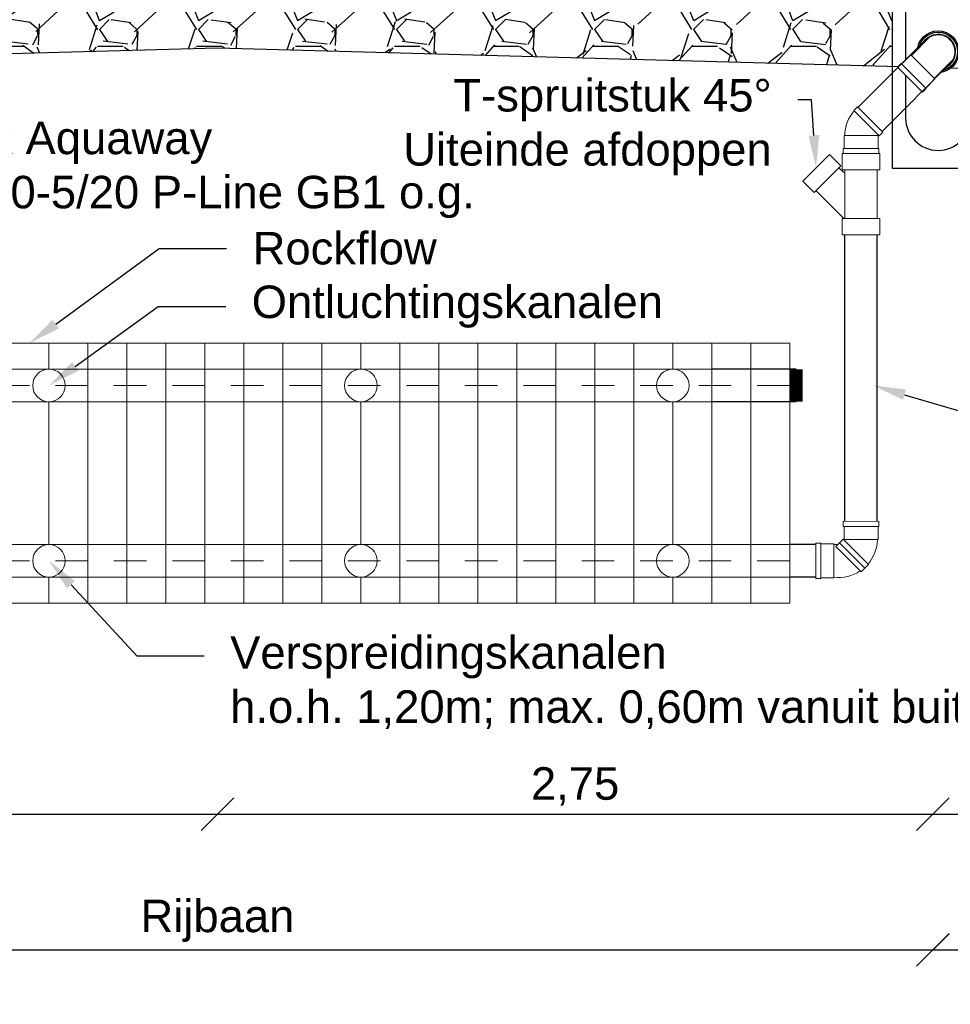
# Model space of a CAD drawing. Header units: metres. Extents: x 8 to 122, y -18 to 26.
# Tile 23 of 54: x 18.12 to 21.7, y 7.35 to 11.14. Entities that reach past the tile are written whole.
import ezdxf
from ezdxf import colors
from ezdxf.entities.mleader import LeaderData, LeaderLine
from ezdxf.math import Vec2, Vec3

# ---------------------------------------------------------------- set-up
doc = ezdxf.new("R2010")
doc.units = ezdxf.units.M
doc.set_wipeout_variables(frame=1)
doc.header["$PDMODE"] = 1
doc.linetypes.add('DASHED2', pattern=[0.375, 0.25, -0.125])
doc.layers.add('N-WA-RI-ROCKFLOW-G', color=10, linetype='Continuous', lineweight=9)
doc.layers.add('X-XX-AL-AANKLEDING-T25', color=7, linetype='Continuous', lineweight=25)
doc.layers.add('N-WE-AL-DETAIL-G', color=7, linetype='Continuous')
doc.layers.add('X-XX-AL-DETAIL-G', color=7, linetype='Continuous')
doc.styles.add('NLCS_ISO', font='arial.ttf')
doc.styles.get("Standard").update_dxf_attribs({"font": 'arial.ttf'})
doc.dimstyles.new('NLCS_1-50', dxfattribs={"dimscale": 0.05, "dimtxt": 2.5, "dimasz": 2.5, "dimexe": 1.25, "dimexo": 0.625, "dimtad": 1, "dimtxsty": 'Standard', "dimblk": 'OBLIQUE', "dimcen": 0, "dimse1": 1, "dimse2": 1, "dimadec": 0, "dimazin": 0, "dimtfac": 1, "dimtmove": 0, "dimatfit": 3, "dimfxl": 1, "dimarcsym": 0})

# ---------------------------------------------------------------- blocks, each defined once
blk = doc.blocks.new('Rockflow_dwp_doorsnede')
at = {"color": 0}
for points in [[(0.15, -0.8999999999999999, -0.9999999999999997), (0.15, -0.7749999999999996), (0.15, -0.2250000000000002, -0.9999999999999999), (0.15, -0.1000000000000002), (0.15, -1.110223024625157e-16), (0, 0), (0, -1), (0.15, -1)], [(0.15, -0.8999999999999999, 0.9999999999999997), (0.15, -0.7749999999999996), (0.15, -0.2250000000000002, 0.9999999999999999), (0.15, -0.1000000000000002), (0.15, -1.110223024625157e-16), (0.3, 0), (0.3, -1), (0.15, -1)]]:
    blk.add_lwpolyline(points, format="xyb", close=True, dxfattribs=at)
blk = doc.blocks.new('hulpstuk 2x45 gr')
blk.add_wipeout([(-0.1578248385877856, 0.13589002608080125), (-0.020824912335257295, 0.13603213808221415), (-0.020804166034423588, 0.11603214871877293), (-0.023804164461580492, 0.11602903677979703), (-0.023752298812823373, 0.06602906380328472), (-0.02675229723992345, 0.06602595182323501), (-0.027347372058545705, 0.051881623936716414), (-0.006112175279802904, 0.03069043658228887), (-0.008836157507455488, 0.02796079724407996), (-0.007540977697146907, 0.027006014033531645), (0.04245888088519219, 0.027124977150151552), (0.042451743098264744, 0.030124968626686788), (0.062451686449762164, 0.03017255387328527), (0.06277764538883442, -0.1068270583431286), (0.04277770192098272, -0.10687464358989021), (0.04277056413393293, -0.1038746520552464), (-0.007229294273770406, -0.10399361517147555), (-0.007338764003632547, -0.10146390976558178), (-0.02320287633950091, -0.1006235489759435), (-0.04276063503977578, -0.0962664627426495), (-0.06866145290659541, -0.08715618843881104), (-0.09006927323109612, -0.07514119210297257), (-0.10163510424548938, -0.06503087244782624), (-0.10288526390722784, -0.06628362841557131), (-0.13119885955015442, -0.038028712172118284), (-0.12818590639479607, -0.035009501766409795), (-0.13186808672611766, -0.029220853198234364), (-0.14000670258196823, -0.014102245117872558), (-0.14639455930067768, 0.0028068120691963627), (-0.15167941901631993, 0.022474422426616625), (-0.15337714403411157, 0.04388968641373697), (-0.15316421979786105, 0.058989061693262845), (-0.15251662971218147, 0.06584718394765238), (-0.15475217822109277, 0.06584486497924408), (-0.15480409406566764, 0.11589314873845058), (-0.15780409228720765, 0.11589003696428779)])
at = {"color": 0, "lineweight": 9, "flags": 128}
for points in [[(-0.02080416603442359, 0.116032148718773), (-0.1578040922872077, 0.1158900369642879), (-0.1578248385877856, 0.1358900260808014), (-0.0208249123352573, 0.1360321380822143), (-0.02080416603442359, 0.116032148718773), (-0.0208249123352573, 0.1360321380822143)], [(-0.02380416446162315, 0.1160290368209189), (-0.02375229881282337, 0.06602906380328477), (-0.1547522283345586, 0.06589317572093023), (-0.1548040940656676, 0.1158931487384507)], [(-0.0202689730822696, 0.0448178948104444), (-0.1170420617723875, -0.05215617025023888), (-0.1311988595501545, -0.03802871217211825), (-0.03442577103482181, 0.0589453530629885), (-0.0202689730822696, 0.0448178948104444), (-0.03442577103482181, 0.0589453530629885)], [(-0.006112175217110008, 0.03069043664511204), (-0.1028852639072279, -0.06628362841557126), (-0.1170420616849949, -0.05215617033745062), (-0.02026897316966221, 0.04481789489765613), (-0.006112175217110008, 0.03069043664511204), (-0.02026897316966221, 0.04481789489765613)], [(-0.02675229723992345, 0.06602595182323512), (-0.02673699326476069, 0.05127251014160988)], [(-0.008836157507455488, 0.02796079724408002), (-0.0075409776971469, 0.02700601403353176)], [(0.04277056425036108, -0.1038746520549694), (-0.007229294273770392, -0.1039936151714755), (-0.0075409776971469, 0.02700601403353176), (0.04245888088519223, 0.02712497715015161)], [(0.04277770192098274, -0.1068746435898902), (0.04245174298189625, 0.03012496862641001), (0.06245168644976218, 0.03017255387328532), (0.06277764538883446, -0.1068270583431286), (0.04277770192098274, -0.1068746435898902), (0.06277764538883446, -0.1068270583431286)]]:
    blk.add_lwpolyline(points, dxfattribs=at)
at = {"color": 0, "lineweight": 9}
for start, end in [(173.3180949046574, 213.8077491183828), (229.1711299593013, 268.5790506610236)]:
    blk.add_arc((-0.00362124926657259, 0.04840366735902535), 0.149913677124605, start, end, dxfattribs=at)
blk = doc.blocks.new('Combikolk_dwp')
at = {"color": 0}
blk.add_lwpolyline([(-0.2844364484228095, -0.9000000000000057), (-0.2844364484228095, -0.04999999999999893), (-0.1344364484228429, -0.04999999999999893), (0.01556355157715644, 0), (0.06556355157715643, 0), (0.06556355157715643, -0.9000000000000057)], close=True, dxfattribs=at)
blk.add_lwpolyline([(-0.2344364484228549, -0.09689361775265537), (-0.2344364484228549, -0.7049999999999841, 0.9999999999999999), (0.01556355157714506, -0.7049999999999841), (0.01556355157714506, -0.02393887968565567), (0.008949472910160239, -0.02393887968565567), (-0.09943644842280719, -0.06252735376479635), (-0.09943644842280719, -0.09689361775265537)], format="xyb", close=True, dxfattribs=at)
for radius in [0.08, 0.075]:
    blk.add_circle((-0.1094364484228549, -0.4499999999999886), radius, dxfattribs=at)
blk = doc.blocks.new('_Oblique')
at = {"color": 0, "linetype": 'ByBlock', "lineweight": -2}
blk.add_line((-0.5, -0.5), (0.5, 0.5), dxfattribs=at)
blk = doc.blocks.new('*D78')
at = {"layer": 'Defpoints', "color": 0, "transparency": 16777216}
for p in [(16.13004397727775, 11.39766483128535), (21.63366276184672, 11.39814325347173), (21.63366276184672, 7.557446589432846)]:
    blk.add_point(p, dxfattribs=at)
at = {"layer": 'N-WE-AL-DETAIL-G', "color": 0, "lineweight": -2, "transparency": 16777216}
blk.add_line((16.13004397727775, 7.557446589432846), (21.63366276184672, 7.557446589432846), dxfattribs=at)
at = {"layer": 'N-WE-AL-DETAIL-G', "color": 0, "lineweight": -2, "transparency": 16777216, "xscale": 0.125, "yscale": 0.125, "zscale": 0.125, "rotation": 180}
blk.add_blockref('_Oblique', (16.13004397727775, 7.557446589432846), dxfattribs=at)
at = {"layer": 'N-WE-AL-DETAIL-G', "color": 0, "lineweight": -2, "transparency": 16777216, "xscale": 0.125, "yscale": 0.125, "zscale": 0.125}
blk.add_blockref('_Oblique', (21.63366276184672, 7.557446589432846), dxfattribs=at)
at = {"layer": 'N-WE-AL-DETAIL-G', "color": 0, "transparency": 16777216, "insert": (18.88185336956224, 7.669571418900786), "char_height": 0.125, "attachment_point": 5}
blk.add_mtext('Rijbaan', dxfattribs=at)
blk = doc.blocks.new('*D62')
at = {"layer": 'Defpoints', "color": 0, "transparency": 16777216}
for p in [(24.13449170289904, 11.50831054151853), (21.63366276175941, 11.40359397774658), (24.13449170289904, 7.557925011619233)]:
    blk.add_point(p, dxfattribs=at)
at = {"layer": 'N-WE-AL-DETAIL-G', "color": 0, "lineweight": -2, "transparency": 16777216}
blk.add_line((21.63366276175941, 7.557925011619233), (24.13449170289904, 7.557925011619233), dxfattribs=at)
at = {"layer": 'N-WE-AL-DETAIL-G', "color": 0, "lineweight": -2, "transparency": 16777216, "xscale": 0.125, "yscale": 0.125, "zscale": 0.125, "rotation": 180}
blk.add_blockref('_Oblique', (21.63366276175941, 7.557925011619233), dxfattribs=at)
at = {"layer": 'N-WE-AL-DETAIL-G', "color": 0, "lineweight": -2, "transparency": 16777216, "xscale": 0.125, "yscale": 0.125, "zscale": 0.125}
blk.add_blockref('_Oblique', (24.13449170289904, 7.557925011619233), dxfattribs=at)
at = {"layer": 'N-WE-AL-DETAIL-G', "color": 0, "transparency": 16777216, "insert": (22.88407723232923, 7.653806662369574), "char_height": 0.125, "attachment_point": 5}
blk.add_mtext('Parkeerstrook / boom', dxfattribs=at)
blk = doc.blocks.new('*D69')
at = {"layer": 'Defpoints', "color": 0, "transparency": 16777216}
for p in [(18.88185336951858, 11.49943498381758), (16.13448042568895, 11.41433149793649), (18.88185336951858, 8.079914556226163)]:
    blk.add_point(p, dxfattribs=at)
at = {"layer": 'N-WE-AL-DETAIL-G', "color": 0, "lineweight": -2, "transparency": 16777216}
blk.add_line((16.13448042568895, 8.079914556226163), (18.88185336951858, 8.079914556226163), dxfattribs=at)
at = {"layer": 'N-WE-AL-DETAIL-G', "color": 0, "lineweight": -2, "transparency": 16777216, "xscale": 0.125, "yscale": 0.125, "zscale": 0.125, "rotation": 180}
blk.add_blockref('_Oblique', (16.13448042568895, 8.079914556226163), dxfattribs=at)
at = {"layer": 'N-WE-AL-DETAIL-G', "color": 0, "lineweight": -2, "transparency": 16777216, "xscale": 0.125, "yscale": 0.125, "zscale": 0.125}
blk.add_blockref('_Oblique', (18.88185336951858, 8.079914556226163), dxfattribs=at)
at = {"layer": 'N-WE-AL-DETAIL-G', "color": 0, "transparency": 16777216, "insert": (17.50816689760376, 8.186283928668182), "char_height": 0.125, "attachment_point": 5}
blk.add_mtext('2,75', dxfattribs=at)
blk = doc.blocks.new('*D70')
at = {"layer": 'Defpoints', "color": 0, "transparency": 16777216}
for p in [(18.88185336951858, 11.49943498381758), (21.63366276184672, 11.42013279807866), (21.63366276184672, 8.079914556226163)]:
    blk.add_point(p, dxfattribs=at)
at = {"layer": 'N-WE-AL-DETAIL-G', "color": 0, "lineweight": -2, "transparency": 16777216}
blk.add_line((18.88185336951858, 8.079914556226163), (21.63366276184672, 8.079914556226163), dxfattribs=at)
at = {"layer": 'N-WE-AL-DETAIL-G', "color": 0, "lineweight": -2, "transparency": 16777216, "xscale": 0.125, "yscale": 0.125, "zscale": 0.125, "rotation": 180}
blk.add_blockref('_Oblique', (18.88185336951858, 8.079914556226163), dxfattribs=at)
at = {"layer": 'N-WE-AL-DETAIL-G', "color": 0, "lineweight": -2, "transparency": 16777216, "xscale": 0.125, "yscale": 0.125, "zscale": 0.125}
blk.add_blockref('_Oblique', (21.63366276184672, 8.079914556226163), dxfattribs=at)
at = {"layer": 'N-WE-AL-DETAIL-G', "color": 0, "transparency": 16777216, "insert": (20.25775806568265, 8.186283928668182), "char_height": 0.125, "attachment_point": 5}
blk.add_mtext('2,75', dxfattribs=at)
blk = doc.blocks.new('*D71')
at = {"layer": 'Defpoints', "color": 0, "transparency": 16777216}
for p in [(21.83366276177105, 11.47026064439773), (21.63366276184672, 11.39814325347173), (21.83366276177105, 8.079914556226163)]:
    blk.add_point(p, dxfattribs=at)
at = {"layer": 'N-WE-AL-DETAIL-G', "color": 0, "lineweight": -2, "transparency": 16777216}
for p, q in [((21.63366276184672, 8.079914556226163), (21.83366276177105, 8.079914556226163)), ((21.83366276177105, 8.079914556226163), (22.34542947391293, 8.079914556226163))]:
    blk.add_line(p, q, dxfattribs=at)
at = {"layer": 'N-WE-AL-DETAIL-G', "color": 0, "lineweight": -2, "transparency": 16777216, "xscale": 0.125, "yscale": 0.125, "zscale": 0.125, "rotation": 180}
blk.add_blockref('_Oblique', (21.63366276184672, 8.079914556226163), dxfattribs=at)
at = {"layer": 'N-WE-AL-DETAIL-G', "color": 0, "lineweight": -2, "transparency": 16777216, "xscale": 0.125, "yscale": 0.125, "zscale": 0.125}
blk.add_blockref('_Oblique', (21.83366276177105, 8.079914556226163), dxfattribs=at)
at = {"layer": 'N-WE-AL-DETAIL-G', "color": 0, "transparency": 16777216, "insert": (22.15204611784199, 8.186283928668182), "char_height": 0.125, "attachment_point": 5}
blk.add_mtext('0,20', dxfattribs=at)
blk = doc.blocks.new('PVC125_Tstuk-45')
blk.add_wipeout([(0, -0.07250000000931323), (2.7755575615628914e-17, 0.07250000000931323), (0.06200000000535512, 0.07250000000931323), (0.06200000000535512, 0.06607748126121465), (0.07317860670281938, 0.06607748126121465), (0.05403647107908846, 0.08521961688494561), (0.04696540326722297, 0.07814854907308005), (0.0031247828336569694, 0.12198916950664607), (0.10565526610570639, 0.2245196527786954), (0.14949588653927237, 0.1806790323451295), (0.14242481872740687, 0.173607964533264), (0.24995530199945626, 0.0660774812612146), (0.25, 0.07250000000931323), (0.3120000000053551, 0.07250000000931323), (0.3120000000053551, -0.07250000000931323), (0.25, -0.07250000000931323), (0.25, -0.0660774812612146), (0.06200000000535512, -0.0660774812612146), (0.06200000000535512, -0.07250000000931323)])
at = {"color": 0, "lineweight": 9}
for points in [[(0.3120000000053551, 0.0660774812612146), (0, 0.0660774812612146), (0, 0.057555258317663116), (0.3120000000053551, 0.057555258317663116)], [(0.3120000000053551, -0.0660774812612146), (0, -0.0660774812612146), (0, -0.057555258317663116), (0.3120000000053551, -0.057555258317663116)]]:
    blk.add_wipeout(points, dxfattribs=at)
for points in [[(0.003124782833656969, 0.1219891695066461), (0.1056552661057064, 0.2245196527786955), (0.1494958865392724, 0.1806790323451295), (0.04696540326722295, 0.0781485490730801)], [(0.0620000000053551, 0.07250000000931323), (0.0620000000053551, -0.07250000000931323), (0, -0.07250000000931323), (0, 0.07250000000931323)], [(0.25, 0.07250000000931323), (0.3120000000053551, 0.07250000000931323), (0.3120000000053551, -0.07250000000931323), (0.25, -0.07250000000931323)]]:
    blk.add_lwpolyline(points, close=True, dxfattribs=at)
for points in [[(0.1424248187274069, 0.173607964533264), (0.2499553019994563, 0.06607748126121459)], [(0.05403647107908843, 0.08521961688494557), (0.0731786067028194, 0.06607748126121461)], [(0.0620000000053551, 0.0625), (0.25, 0.0625)], [(0.0620000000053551, -0.0625), (0.25, -0.0625)]]:
    blk.add_lwpolyline(points, dxfattribs=at)
blk = doc.blocks.new('Rockflow_dwp_doorsnede_half')
at = {"color": 0}
for points in [[(0.15, -1.110223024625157e-16), (0, 0), (0, -1), (0.15, -1)], [(0.3, -2.220446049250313e-16), (0.15, -1.110223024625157e-16), (0.15, -1), (0.3, -1)]]:
    blk.add_lwpolyline(points, close=True, dxfattribs=at)
blk = doc.blocks.new('hulpstuk 90 gr-v')
blk.add_wipeout([(-0.06247512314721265, 0.07000025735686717), (-0.06261141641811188, 0.12728391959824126), (-0.06640163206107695, 0.1387961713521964), (-0.06786128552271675, 0.15447442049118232), (-0.06530689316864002, 0.17161111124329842), (-0.05873845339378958, 0.18765397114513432), (-0.04979807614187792, 0.19895689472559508), (-0.03720856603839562, 0.20971290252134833), (-0.022247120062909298, 0.21645819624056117), (-0.007103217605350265, 0.21973969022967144), (0.005303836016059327, 0.22010430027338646), (0.02136002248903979, 0.21736972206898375), (0.03358461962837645, 0.21117134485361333), (0.045991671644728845, 0.20205608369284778), (0.05547941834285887, 0.19130007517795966), (0.06387242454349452, 0.17471030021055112), (0.06569699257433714, 0.16523042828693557), (0.06770401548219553, 0.15319828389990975), (0.06624436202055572, 0.1402546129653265), (0.0644197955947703, 0.13259779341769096), (0.062387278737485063, 0.1278323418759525), (0.06252487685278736, 0.07000025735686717), (0.06533326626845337, 0.0701556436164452), (0.06533326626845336, 0.02015550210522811), (0.06845222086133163, 0.02016292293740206), (0.06849980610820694, 0.00016297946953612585), (-0.06849980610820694, -0.00016297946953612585), (-0.06854739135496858, 0.019836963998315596), (-0.0655473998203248, 0.019844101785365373), (-0.06566636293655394, 0.06984396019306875)])
at = {"lineweight": 9}
for points in [[(-0.06270965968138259, 0.168575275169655), (-0.06247512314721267, 0.07000025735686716)], [(0.06229061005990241, 0.168461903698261), (0.06252487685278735, 0.07000025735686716)]]:
    blk.add_lwpolyline(points, dxfattribs=at)
at = {"color": 0, "lineweight": 9, "flags": 128}
for points in [[(-0.06554739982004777, 0.01984410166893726), (-0.06566636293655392, 0.06984396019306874), (0.06533326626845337, 0.07015564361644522), (0.06545222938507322, 0.02015578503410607)], [(-0.06854739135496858, 0.0198369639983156), (0.06845222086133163, 0.02016292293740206), (0.06849980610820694, 0.0001629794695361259), (-0.06849980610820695, -0.0001629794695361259), (-0.06854739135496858, 0.0198369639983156), (-0.06849980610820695, -0.0001629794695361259)]]:
    blk.add_lwpolyline(points, dxfattribs=at)
at = {"lineweight": 9}
for radius, start, end in [(0.0674733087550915, 338.1152868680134, 202.3874716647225), (0.06440221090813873, 346.365010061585, 194.2842083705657)]:
    blk.add_arc((-0.0002236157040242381, 0.1529823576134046), radius, start, end, dxfattribs=at)
blk = doc.blocks.new('hulpstuk 1x45 gr')
blk.add_wipeout([(0.06245168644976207, 0.03017255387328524), (0.06277764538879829, -0.1068270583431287), (0.042777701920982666, -0.1068746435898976), (0.042770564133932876, -0.10387465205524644), (-0.007229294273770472, -0.1039936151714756), (-0.007338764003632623, -0.1014639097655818), (-0.03472763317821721, -0.0980987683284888), (-0.06546474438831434, -0.08886552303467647), (-0.09466633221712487, -0.07136123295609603), (-0.10132312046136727, -0.06471824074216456), (-0.1028852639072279, -0.06628362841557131), (-0.1170420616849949, -0.05215617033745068), (-0.020268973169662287, 0.04481789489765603), (-0.006112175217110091, 0.03069043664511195), (-0.008836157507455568, 0.02796079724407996), (-0.007540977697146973, 0.027006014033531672), (0.04245888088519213, 0.027124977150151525), (0.042451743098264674, 0.030124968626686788)])
at = {"color": 0, "lineweight": 9, "flags": 128}
for points in [[(-0.006112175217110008, 0.03069043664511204), (-0.1028852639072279, -0.06628362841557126), (-0.1170420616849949, -0.05215617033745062), (-0.02026897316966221, 0.04481789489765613), (-0.006112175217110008, 0.03069043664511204), (-0.02026897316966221, 0.04481789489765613)], [(-0.008836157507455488, 0.02796079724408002), (-0.0075409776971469, 0.02700601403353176)], [(0.04277056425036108, -0.1038746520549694), (-0.007229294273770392, -0.1039936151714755), (-0.0075409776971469, 0.02700601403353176), (0.04245888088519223, 0.02712497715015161)], [(0.04277770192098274, -0.1068746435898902), (0.04245174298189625, 0.03012496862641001), (0.06245168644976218, 0.03017255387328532), (0.06277764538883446, -0.1068270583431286), (0.04277770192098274, -0.1068746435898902), (0.06277764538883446, -0.1068270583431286)]]:
    blk.add_lwpolyline(points, dxfattribs=at)
at = {"color": 0, "lineweight": 9}
blk.add_arc((-0.00362124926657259, 0.04840366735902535), 0.149913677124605, 229.1711299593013, 268.5790506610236, dxfattribs=at)

msp = doc.modelspace()

# ---------------------------------------------------------------- hatches: boundary and pattern name
at = {"layer": 'N-WE-AL-DETAIL-G', "linetype": 'Continuous'}
h = msp.add_hatch(dxfattribs=at)
h.set_pattern_fill('GRAVEL', color=252, scale=0.015, style=0)
h.set_pattern_definition([(228.0127875, (21.89233644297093, 10.86102908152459), (-3.048000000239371, -3.428999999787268), [0.051258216, -5.07457254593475]), (184.969741, (21.85804644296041, 10.82292908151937), (4.571999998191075, 0.3810000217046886), [0.08796070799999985, -8.708107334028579]), (132.5104471, (21.77041644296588, 10.81530908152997), (3.810000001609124, -4.190999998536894), [0.062022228, -6.140208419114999]), (267.273689, (21.62182644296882, 10.72005908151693), (0.3810000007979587, 7.619999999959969), [0.08010067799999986, -7.92996561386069]), (292.83365418, (21.61801644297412, 10.64004908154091), (-1.905000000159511, 4.571999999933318), [0.07854505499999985, -7.77597116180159]), (357.2736889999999, (21.64849644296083, 10.56765908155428), (-7.619999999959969, 0.3810000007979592), [0.08010067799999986, -7.92996561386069]), (37.69424047, (21.72850644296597, 10.56384908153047), (-4.952999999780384, -3.810000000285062), [0.105929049, -10.48696729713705]), (72.25532837, (21.8123264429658, 10.6286190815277), (2.667000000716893, 8.381999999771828), [0.100007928, -9.90078849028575]), (121.42956562, (21.84280644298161, 10.72386908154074), (-3.048000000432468, 4.952999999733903), [0.08037195, -7.956831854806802]), (175.2363583, (21.8008964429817, 10.79244908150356), (4.190999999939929, -0.3810000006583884), [0.09175699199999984, -4.49609054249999]), (222.3974378, (21.70945644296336, 10.80006908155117), (-4.571999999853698, -4.191000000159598), [0.118661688, -11.74751587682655]), (138.81407483, (21.99901644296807, 10.71624908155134), (-2.666999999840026, 2.286000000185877), [0.04050068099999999, -4.0095848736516]), (171.4692344, (21.96853644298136, 10.74291908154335), (4.953000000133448, -0.7619999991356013), [0.07705229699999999, -7.628195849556]), (225, (21.89233644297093, 10.75434908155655), (-5.329070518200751e-17, -0.3810000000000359), [0.053881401, -0.4849339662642]), (203.19859051, (21.86566644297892, 10.80006908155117), (1.905000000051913, 0.7619999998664), [0.02901619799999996, -2.872593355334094]), (291.80140949, (21.83899644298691, 10.78863908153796), (-0.3810000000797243, 1.142999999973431), [0.041034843, -2.0107129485]), (30.96375653, (21.85423644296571, 10.75053908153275), (1.143000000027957, 0.7619999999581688), [0.06664794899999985, -2.154944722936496]), (161.56505118, (21.91138644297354, 10.78482908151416), (0.7620000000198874, -0.380999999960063), [0.048193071, -1.1566347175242]), (16.389540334, (21.61801644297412, 10.78863908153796), (3.810000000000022, 1.143000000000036), [0.06751320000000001, -6.68382400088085]), (70.34617594, (21.68278644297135, 10.80768908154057), (-1.524000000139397, -4.190999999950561), [0.056639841, -5.607332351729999]), (293.19859051, (21.91138644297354, 10.86102908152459), (-0.7619999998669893, 1.905000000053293), [0.05803201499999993, -2.843577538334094]), (343.6104596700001, (21.93424644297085, 10.80768908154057), (-3.810000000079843, 1.142999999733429), [0.06751319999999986, -6.68382400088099]), (339.44395478, (21.61801644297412, 10.55241908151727), (-1.904999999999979, 0.7620000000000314), [0.06510527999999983, -3.190160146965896]), (294.7751406, (21.67897644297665, 10.52955908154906), (-1.90500000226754, 4.190999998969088), [0.05455081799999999, -5.400539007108]), (66.80140949, (21.91519644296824, 10.48002908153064), (0.7619999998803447, 1.905000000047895), [0.05803201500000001, -2.843577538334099]), (17.35402464, (21.93805644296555, 10.53336908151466), (-4.952999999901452, -1.524000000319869), [0.06386741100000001, -6.322856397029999]), (69.44395478, (21.72850644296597, 10.48002908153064), (-0.7620000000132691, -1.904999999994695), [0.03255263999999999, -3.2227127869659]), (101.309932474, (21.89233644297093, 10.48002908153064), (-0.38100000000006, 1.524000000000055), [0.01942719, -1.9232992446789]), (165.963756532, (21.88852644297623, 10.49907908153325), (1.142999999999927, -0.3809999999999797), [0.078545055, -1.49235818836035]), (186.00900596, (21.8123264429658, 10.51812908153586), (3.809999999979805, 0.381000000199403), [0.07279004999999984, -7.20620472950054]), (303.69006753, (21.85423644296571, 10.71624908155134), (-0.3810000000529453, 0.7619999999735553), [0.054948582, -1.318766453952]), (353.15722659, (21.88471644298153, 10.67052908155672), (6.477000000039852, -0.761999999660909), [0.095933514, -9.49740135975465]), (60.9453959, (21.97996644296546, 10.65909908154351), (-1.524000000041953, -2.666999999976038), [0.039226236, -3.883408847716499]), (90, (21.99901644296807, 10.69338908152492), (-0.3809999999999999, 0.3809999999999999), [0.02286, -0.35814]), (120.25643716, (21.8047064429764, 10.52955908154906), (1.523999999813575, -2.667000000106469), [0.052930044, -5.240091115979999]), (48.01278749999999, (21.77803644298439, 10.57527908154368), (3.048000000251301, 3.428999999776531), [0.102516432, -5.023314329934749]), (0, (21.84661644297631, 10.65147908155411), (0.3809999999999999, 0.3809999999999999), [0.09906, -0.28194]), (325.3048465, (21.94567644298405, 10.65147908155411), (3.81000000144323, -2.666999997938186), [0.060241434, -5.963897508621]), (254.0546040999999, (21.99520644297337, 10.61718908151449), (-0.3809999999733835, -1.524000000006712), [0.05547436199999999, -2.7182475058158]), (207.64597536, (21.97996644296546, 10.56384908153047), (-7.239000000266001, -3.809999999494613), [0.09032176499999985, -8.94186966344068]), (175.42607874, (21.89995644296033, 10.52193908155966), (-4.952999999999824, 0.3809999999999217), [0.09555441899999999, -9.459876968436])])
h.paths.add_polyline_path([(18.88185336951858, 11.02819272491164), (21.47922631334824, 10.95722248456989), (21.47922631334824, 11.2571012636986), (18.88185336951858, 11.32819272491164), (16.28448042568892, 11.2572224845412), (16.28448042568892, 10.9572224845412)])

# ---------------------------------------------------------------- linework, layer by layer
at = {"layer": 'N-WA-RI-ROCKFLOW-G'}
msp.add_lwpolyline([(17.78366918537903, 9.892321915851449), (21.08366918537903, 9.892321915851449), (21.08366918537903, 8.892321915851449), (17.78366918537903, 8.892321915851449)], close=True, dxfattribs=at)
for points in [[(21.08366918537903, 9.79232191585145), (17.78366918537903, 9.79232191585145)], [(21.08366918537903, 9.66732191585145), (17.78366918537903, 9.66732191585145)], [(21.08366918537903, 9.117321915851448), (17.78366918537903, 9.117321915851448)], [(21.08366918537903, 8.992321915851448), (17.78366918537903, 8.992321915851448)]]:
    msp.add_lwpolyline(points, dxfattribs=at)
at = {"layer": 'N-WA-RI-ROCKFLOW-G', "linetype": 'DASHED2', "ltscale": 0.5}
for points in [[(21.08366918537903, 9.72982191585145), (17.78366918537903, 9.72982191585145)], [(21.08366918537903, 9.054821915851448), (17.78366918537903, 9.054821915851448)]]:
    msp.add_lwpolyline(points, dxfattribs=at)
at = {"layer": 'N-WE-AL-DETAIL-G', "linetype": 'Continuous'}
msp.add_lwpolyline([(21.83366276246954, 10.94753791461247), (18.88185336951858, 11.02819272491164), (15.93004397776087, 10.94753791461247)], dxfattribs=at)
at = {"layer": 'X-XX-AL-DETAIL-G', "const_width": 0.05}
msp.add_lwpolyline([(21.10866918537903, 9.79232191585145), (21.10866918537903, 9.66732191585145)], dxfattribs=at)
at = {"layer": 'X-XX-AL-DETAIL-G'}
for points in [[(21.10866918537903, 9.79232191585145), (20.78366918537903, 9.79232191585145)], [(21.10866918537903, 9.66732191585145), (20.78366918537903, 9.66732191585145)]]:
    msp.add_lwpolyline(points, dxfattribs=at)

# ---------------------------------------------------------------- block references
at = {"lineweight": 9, "rotation": 90.00000000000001}
msp.add_blockref('hulpstuk 2x45 gr', (21.31963026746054, 9.14414679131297), dxfattribs=at)
at = {"layer": 'N-WA-RI-ROCKFLOW-G'}
for name, p in [('Rockflow_dwp_doorsnede', (18.08366918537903, 9.892321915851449)), ('Rockflow_dwp_doorsnede_half', (18.38366918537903, 9.892321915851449)), ('Rockflow_dwp_doorsnede_half', (18.68366918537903, 9.892321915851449)), ('Rockflow_dwp_doorsnede_half', (18.98366918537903, 9.892321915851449)), ('Rockflow_dwp_doorsnede', (19.28366918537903, 9.892321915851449)), ('Rockflow_dwp_doorsnede_half', (19.58366918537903, 9.892321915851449)), ('Rockflow_dwp_doorsnede_half', (19.88366918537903, 9.892321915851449)), ('Rockflow_dwp_doorsnede_half', (20.18366918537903, 9.892321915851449)), ('Rockflow_dwp_doorsnede', (20.48366918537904, 9.892321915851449)), ('Rockflow_dwp_doorsnede_half', (20.78366918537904, 9.892321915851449))]:
    msp.add_blockref(name, p, dxfattribs=at)
at = {"layer": 'N-WE-AL-DETAIL-G'}
msp.add_blockref('Combikolk_dwp', (21.76366276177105, 11.46433149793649), dxfattribs=at)

# ---------------------------------------------------------------- dimensions: what is measured, and where the dimension line sits
for base, p1, p2, picture, middle in [((18.88185336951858, 8.079914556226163), (16.13448042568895, 11.41433149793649), (18.88185336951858, 11.49943498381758), '*D69', (17.50816689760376, 8.186283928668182)), ((21.83366276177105, 8.079914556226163), (21.63366276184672, 11.39814325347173), (21.83366276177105, 11.47026064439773), '*D71', (22.15204611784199, 8.186283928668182))]:
    dim = msp.add_linear_dim(base=base, p1=p1, p2=p2, dimstyle='NLCS_1-50', override={"dimzin": 0}, dxfattribs=at)
    dim.commit()
    dim.dimension.update_dxf_attribs({"geometry": picture, "text_midpoint": middle})
dim = msp.add_linear_dim(base=(24.13449170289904, 7.557925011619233), p1=(21.63366276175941, 11.40359397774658), p2=(24.13449170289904, 11.50831054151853), text='Parkeerstrook / boom', dimstyle='NLCS_1-50', override={"dimzin": 0}, dxfattribs=at)
dim.commit()
dim.dimension.update_dxf_attribs({"geometry": '*D62', "text_midpoint": (22.88407723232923, 7.653806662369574)})

# ---------------------------------------------------------------- leaders
at = {"layer": 'X-XX-AL-AANKLEDING-T25'}
ml = msp.add_multileader_mtext('Standard', dxfattribs=at)
ml.set_content('Combikolk Aquaway\\PST 4545/90-5/20 P-Line GB1 o.g.', color=256, style='NLCS_ISO')
ml.set_leader_properties()
ml.build(insert=Vec2(0, 0))
ml.multileader.update_dxf_attribs({"arrow_head_size": 0.125})
ctx = ml.context
ctx.base_point, ctx.char_height, ctx.arrow_head_size, ctx.landing_gap_size, ctx.plane_origin = Vec3(17.18011955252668, 10.66392963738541), 0.125, 0.125, 0.1, Vec3(16.01900581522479, 9.386038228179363)
notes = []
notes.append((ctx, [(0, (1, 1, 0), (16.92081251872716, 10.66392963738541), (1, 0), 0.2593070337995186, [(0, [(16.10948042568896, 10.63433149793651)], 0, [])])]))
ctx.mtext.insert, ctx.mtext.flow_direction = Vec3(17.28011955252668, 10.74480446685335), 5
ml = msp.add_multileader_mtext('Standard', dxfattribs=at)
ml.set_content('Rockflow', color=256, style='NLCS_ISO')
ml.set_leader_properties()
ml.build(insert=Vec2(0, 0))
ml.multileader.update_dxf_attribs({"arrow_head_size": 0.125})
ctx = ml.context
ctx.base_point, ctx.char_height, ctx.arrow_head_size, ctx.landing_gap_size, ctx.plane_origin = Vec3(18.91716967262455, 10.25692064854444), 0.125, 0.125, 0.1, Vec3(17.26618115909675, 9.173521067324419)
notes.append((ctx, [(0, (1, 1, 0), (18.65786263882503, 10.25692064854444), (1, 0), 0.2593070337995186, [(0, [(18.15866918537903, 9.892321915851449)], 0, [])])]))
ctx.mtext.insert, ctx.mtext.flow_direction = Vec3(19.01716967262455, 10.32044384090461), 5
ml = msp.add_multileader_mtext('Standard', dxfattribs=at)
ml.set_content('Ontluchtingskanalen', color=256, style='NLCS_ISO')
ml.set_leader_properties()
ml.build(insert=Vec2(0, 0))
ml.multileader.update_dxf_attribs({"arrow_head_size": 0.125})
ctx = ml.context
ctx.base_point, ctx.char_height, ctx.arrow_head_size, ctx.landing_gap_size, ctx.plane_origin = Vec3(18.91372503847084, 10.03320587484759), 0.125, 0.125, 0.1, Vec3(17.34118115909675, 8.958636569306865)
notes.append((ctx, [(0, (1, 1, 0), (18.65441800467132, 10.03320587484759), (1, 0), 0.2593070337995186, [(0, [(18.23366918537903, 9.72982191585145)], 0, [])])]))
ctx.mtext.insert, ctx.mtext.flow_direction = Vec3(19.01372503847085, 10.11408070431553), 5
for ctx, leaders in notes:
    for number, flags, end, landing, length, lines in leaders:
        leader = LeaderData()
        leader.index, (leader.has_last_leader_line, leader.has_dogleg_vector, leader.attachment_direction) = number, flags
        leader.last_leader_point, leader.dogleg_vector, leader.dogleg_length = Vec3(end), Vec3(landing), length
        for number, points, colour, breaks in lines:
            line = LeaderLine()
            line.index, line.vertices, line.color, line.breaks = number, Vec3.list(points), colors.encode_raw_color(colour), breaks
            leader.lines.append(line)
        ctx.leaders.append(leader)

# ---------------------------------------------------------------- next in the draw order: linework, layer by layer
at = {"layer": 'N-WE-AL-DETAIL-G'}
for points in [[(21.18366918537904, 9.117321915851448), (21.08366918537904, 9.117321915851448)], [(21.18366918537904, 8.992321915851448), (21.08366918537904, 8.992321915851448)]]:
    msp.add_lwpolyline(points, dxfattribs=at)

# ---------------------------------------------------------------- next in the draw order: dimensions: what is measured, and where the dimension line sits
dim = msp.add_linear_dim(base=(21.63366276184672, 8.079914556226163), p1=(18.88185336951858, 11.49943498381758), p2=(21.63366276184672, 11.42013279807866), dimstyle='NLCS_1-50', override={"dimzin": 0}, dxfattribs=at)
dim.commit()
dim.dimension.update_dxf_attribs({"geometry": '*D70', "text_midpoint": (20.25775806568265, 8.186283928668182)})
dim = msp.add_linear_dim(base=(21.63366276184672, 7.557446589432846), p1=(16.13004397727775, 11.39766483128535), p2=(21.63366276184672, 11.39814325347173), text='Rijbaan', dimstyle='NLCS_1-50', override={"dimzin": 0}, dxfattribs=at)
dim.commit()
dim.dimension.update_dxf_attribs({"geometry": '*D78', "text_midpoint": (18.88185336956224, 7.669571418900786)})

# ---------------------------------------------------------------- next in the draw order: leaders
at = {"layer": 'X-XX-AL-AANKLEDING-T25'}
ml = msp.add_multileader_mtext('Standard', dxfattribs=at)
ml.set_content('Kanalen die niet aangesloten worden\\Pdichtzetten met PVC %%C125mm', color=256, style='NLCS_ISO')
ml.set_leader_properties()
ml.build(insert=Vec2(0, 0))
ml.multileader.update_dxf_attribs({"arrow_head_size": 0.125})
ctx = ml.context
ctx.base_point, ctx.char_height, ctx.arrow_head_size, ctx.landing_gap_size, ctx.plane_origin = Vec3(22.6228209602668, 9.445417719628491), 0.125, 0.125, 0.1, Vec3(16.66802408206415, 9.406437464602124)
notes = []
notes.append((ctx, [(0, (1, 1, 0), (22.36351392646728, 9.445417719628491), (1, 0), 0.2593070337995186, [(0, [(21.40493797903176, 9.72982191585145)], 0, [])])]))
ctx.mtext.insert, ctx.mtext.flow_direction = Vec3(22.7228209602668, 9.510433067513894), 5
ml = msp.add_multileader_mtext('Standard', dxfattribs=at)
ml.set_content('Verspreidingskanalen\\Ph.o.h. 1,20m; max. 0,60m vanuit buitenkant', color=256, style='NLCS_ISO')
ml.set_leader_properties()
ml.build(insert=Vec2(0, 0))
ml.multileader.update_dxf_attribs({"arrow_head_size": 0.125})
ctx = ml.context
ctx.base_point, ctx.char_height, ctx.arrow_head_size, ctx.landing_gap_size, ctx.plane_origin = Vec3(18.83071841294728, 8.689833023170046), 0.125, 0.125, 0.1, Vec3(17.31237995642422, 7.433480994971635)
notes.append((ctx, [(0, (1, 1, 0), (18.57141137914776, 8.689833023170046), (1, 0), 0.2593070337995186, [(0, [(18.23366918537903, 9.054821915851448)], 0, [])])]))
ctx.mtext.insert, ctx.mtext.flow_direction = Vec3(18.93071841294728, 8.764696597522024), 5
for ctx, leaders in notes:
    for number, flags, end, landing, length, lines in leaders:
        leader = LeaderData()
        leader.index, (leader.has_last_leader_line, leader.has_dogleg_vector, leader.attachment_direction) = number, flags
        leader.last_leader_point, leader.dogleg_vector, leader.dogleg_length = Vec3(end), Vec3(landing), length
        for number, points, colour, breaks in lines:
            line = LeaderLine()
            line.index, line.vertices, line.color, line.breaks = number, Vec3.list(points), colors.encode_raw_color(colour), breaks
            leader.lines.append(line)
        ctx.leaders.append(leader)

# ---------------------------------------------------------------- next in the draw order: block references
at = {"lineweight": 9, "rotation": 314.8636781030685}
msp.add_blockref('hulpstuk 90 gr-v', (21.54595212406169, 10.90625582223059), dxfattribs=at)
at = {"xscale": -1, "rotation": 90}
msp.add_blockref('PVC125_Tstuk-45', (21.35795751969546, 10.62187761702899), dxfattribs=at)

# ---------------------------------------------------------------- next in the draw order: linework, layer by layer
at = {"layer": 'N-WE-AL-DETAIL-G'}
for points in [[(21.29545751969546, 9.206612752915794), (21.29545751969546, 10.30987761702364)], [(21.42045751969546, 9.206910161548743), (21.42045751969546, 10.30987761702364)]]:
    msp.add_lwpolyline(points, dxfattribs=at)

# ---------------------------------------------------------------- next in the draw order: block references
at = {"lineweight": 9, "rotation": 269.940566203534}
msp.add_blockref('hulpstuk 1x45 gr', (21.39634970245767, 10.68445249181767), dxfattribs=at)

# ---------------------------------------------------------------- next in the draw order: leaders
at = {"layer": 'X-XX-AL-AANKLEDING-T25'}
ml = msp.add_multileader_mtext('Standard', dxfattribs=at)
ml.set_content('T-spruitstuk 45%%D\\PUiteinde afdoppen', color=256, style='NLCS_ISO')
ml.set_leader_properties()
ml.build(insert=Vec2(0, 0))
ml.multileader.update_dxf_attribs({"arrow_head_size": 0.125})
ctx = ml.context
ctx.base_point, ctx.char_height, ctx.arrow_head_size, ctx.landing_gap_size, ctx.plane_origin = Vec3(19.52222186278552, 10.82923400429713), 0.125, 0.125, 0.1, Vec3(21.83939693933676, 9.954239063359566)
ctx.text_align_type = 2
notes = []
notes.append((ctx, [(0, (1, 1, 0), (21.1673333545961, 10.82923400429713), (-1, 0), 0.05331408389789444, [(0, [(21.18470310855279, 10.56748759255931)], 0, [])])]))
ctx.mtext.insert, ctx.mtext.alignment, ctx.mtext.flow_direction = Vec3(21.01401927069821, 10.9090856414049), 3, 5
for ctx, leaders in notes:
    for number, flags, end, landing, length, lines in leaders:
        leader = LeaderData()
        leader.index, (leader.has_last_leader_line, leader.has_dogleg_vector, leader.attachment_direction) = number, flags
        leader.last_leader_point, leader.dogleg_vector, leader.dogleg_length = Vec3(end), Vec3(landing), length
        for number, points, colour, breaks in lines:
            line = LeaderLine()
            line.index, line.vertices, line.color, line.breaks = number, Vec3.list(points), colors.encode_raw_color(colour), breaks
            leader.lines.append(line)
        ctx.leaders.append(leader)

# ---------------------------------------------------------------- next in the draw order: linework, layer by layer
at = {"layer": 'N-WE-AL-DETAIL-G'}
for points in [[(21.3458787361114, 10.79998482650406), (21.60722586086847, 11.06133195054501)], [(21.43846178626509, 10.70740177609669), (21.69980891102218, 10.96874890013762)]]:
    msp.add_lwpolyline(points, dxfattribs=at)

doc.saveas('drawing.dxf')
